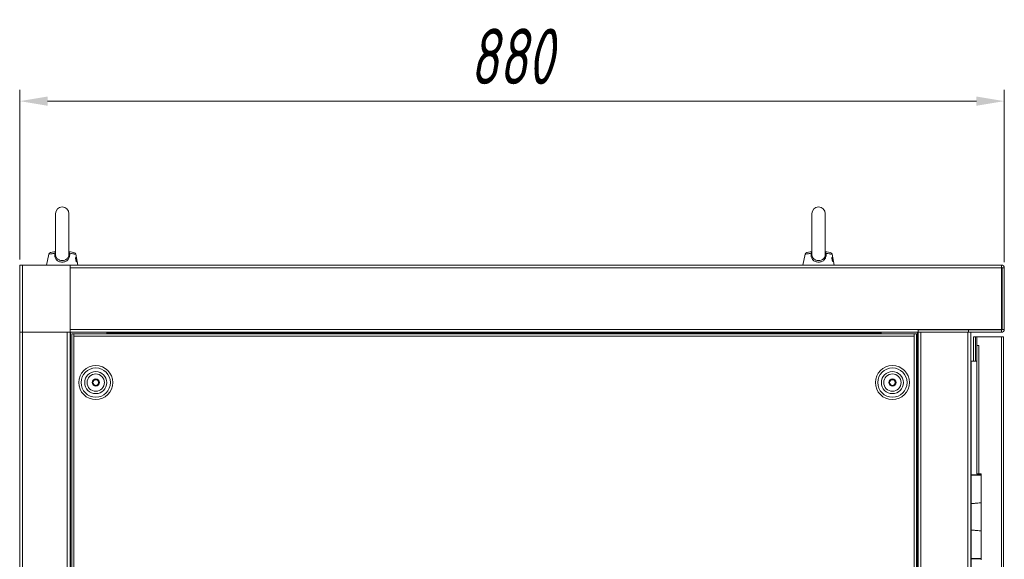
# Model space of a CAD drawing. Extents: x 4773 to 8448, y 27273 to 31291.
# Tile 82 of 99: x 7526 to 8406, y 29210 to 29692. Entities that reach past the tile are written whole.
import ezdxf

# ---------------------------------------------------------------- set-up
doc = ezdxf.new("R2010")
doc.units = 0
doc.header["$LTSCALE"] = 7.5
doc.header["$MEASUREMENT"] = 0
doc.layers.get('0').update_dxf_attribs({"linetype": 'CONTINUOUS', "lineweight": 18})
doc.layers.get('Defpoints').update_dxf_attribs({"linetype": 'CONTINUOUS'})
doc.layers.add('标注', color=4, linetype='CONTINUOUS', lineweight=18)
doc.styles.get("Standard").update_dxf_attribs({"font": 'gbenor.shx', "width": 0.8, "oblique": 10, "bigfont": 'bigfont.shx'})
doc.dimstyles.new('SFC-B', dxfattribs={"dimscale": 5, "dimtxt": 10, "dimasz": 5, "dimexe": 2, "dimexo": 1, "dimgap": 3, "dimtad": 1, "dimtoh": 1, "dimdsep": 46, "dimtxsty": 'Standard', "dimcen": -7, "dimclrd": 256, "dimclre": 256, "dimclrt": 256, "dimazin": 2, "dimtfac": 1, "dimtmove": 0, "dimatfit": 3, "dimfxl": 1, "dimtolj": 1, "dimlwd": -1, "dimlwe": -1, "dimarcsym": 0})

# ---------------------------------------------------------------- blocks, each defined once
blk = doc.blocks.new('*D174')
at = {"layer": 'Defpoints', "color": 0}
for p in [(8405.6, 29619.52), (7525.6, 29472.95), (8405.6, 29470.45)]:
    blk.add_point(p, dxfattribs=at)
at = {"layer": '标注'}
for p, q in [((7525.6, 29477.95), (7525.6, 29629.52)), ((8405.6, 29475.45), (8405.6, 29629.52)), ((7550.6, 29619.52), (8380.6, 29619.52))]:
    blk.add_line(p, q, dxfattribs=at)
for points in [[(7550.6, 29623.69), (7550.6, 29615.36), (7525.6, 29619.52)], [(8380.6, 29615.36), (8380.6, 29623.69), (8405.6, 29619.52)]]:
    blk.add_solid(points, dxfattribs=at)
at = {"layer": '标注', "insert": (7965.6, 29659.52), "char_height": 50, "attachment_point": 5}
blk.add_mtext('\\A1;880', dxfattribs=at)

msp = doc.modelspace()

# ---------------------------------------------------------------- linework, layer by layer
at = {"color": 7, "linetype": 'Continuous'}
for p, q in [((7557.6, 29482.498), (7557.6, 29518.952)), ((7569.6, 29482.493), (7569.6, 29518.952)), ((8233.6, 29482.498), (8233.6, 29518.952)), ((8245.6, 29482.493), (8245.6, 29518.952))]:
    msp.add_line(p, q, dxfattribs=at)
at = {"linetype": 'Continuous'}
for p, q in [((7551.534, 29482.624), (7549.6, 29472.952)), ((7557.008, 29483.476), (7551.534, 29482.624)), ((7554.563, 29483.096), (7551.534, 29482.624)), ((7557.6, 29485.026), (7553.131, 29484.198)), ((7556.133, 29483.34), (7554.563, 29483.096)), ((7557.6, 29482.498), (7557.6, 29482.498)), ((7574.069, 29484.198), (7569.6, 29485.026)), ((7575.666, 29482.624), (7570.192, 29483.476)), ((7573.204, 29483.008), (7570.192, 29483.476)), ((7575.666, 29482.624), (7577.6, 29472.952)), ((8227.534, 29482.624), (8225.6, 29472.952)), ((8233.008, 29483.476), (8227.534, 29482.624)), ((8229.276, 29482.895), (8228.321, 29482.747)), ((8233.6, 29485.026), (8229.131, 29484.198)), ((8230.563, 29483.096), (8229.276, 29482.895)), ((8232.133, 29483.34), (8230.563, 29483.096)), ((8233.6, 29482.498), (8233.6, 29482.498)), ((8250.069, 29484.198), (8245.6, 29485.026)), ((8251.666, 29482.624), (8246.192, 29483.476)), ((8249.204, 29483.008), (8247.029, 29483.346)), ((8251.666, 29482.624), (8253.6, 29472.952)), ((7525.6, 29472.952), (7525.6, 29412.952)), ((7525.6, 29472.952), (7525.6, 27372.952)), ((7525.6, 29472.952), (7570.6, 29472.952)), ((7525.6, 29472.952), (8403.095, 29472.952)), ((7528.1, 29472.952), (7528.1, 29412.952)), ((7528.1, 29472.952), (7528.1, 27372.952)), ((7570.6, 29472.952), (7570.6, 29412.952)), ((7570.6, 29472.952), (7570.6, 27372.952)), ((7575.384, 29479.769), (7575.624, 29479.818)), ((7575.384, 29479.769), (7575.446, 29479.782)), ((7575.634, 29478.593), (7575.384, 29479.769)), ((7575.446, 29479.782), (7575.451, 29479.783)), ((7575.451, 29479.783), (7575.506, 29479.794)), ((7575.506, 29479.794), (7575.512, 29479.795)), ((7575.512, 29479.795), (7575.565, 29479.806)), ((7575.565, 29479.806), (7575.57, 29479.807)), ((7575.57, 29479.807), (7575.624, 29479.818)), ((7575.709, 29478.244), (7575.634, 29478.593)), ((7575.893, 29477.375), (7575.709, 29478.244)), ((7575.724, 29478.97), (7575.918, 29478.044)), ((7575.865, 29479.057), (7575.907, 29478.92)), ((7575.876, 29479.018), (7575.894, 29478.961)), ((7575.876, 29479.018), (7575.894, 29478.961)), ((7575.967, 29477.028), (7575.893, 29477.375)), ((7575.918, 29478.044), (7575.976, 29477.769)), ((7575.983, 29478.181), (7575.964, 29478.24)), ((7576.215, 29475.857), (7575.967, 29477.028)), ((7575.976, 29477.769), (7576.12, 29477.085)), ((7576.12, 29477.085), (7576.177, 29476.811)), ((7576.127, 29479.92), (7576.187, 29479.931)), ((7576.127, 29479.92), (7576.187, 29479.931)), ((7576.142, 29478.144), (7576.167, 29478.059)), ((7576.177, 29476.811), (7576.371, 29475.888)), ((7576.187, 29479.931), (7576.383, 29478.951)), ((7576.187, 29479.931), (7576.354, 29479.097)), ((7576.223, 29477.425), (7576.199, 29477.499)), ((7576.371, 29475.888), (7576.215, 29475.857)), ((7576.258, 29475.865), (7576.215, 29475.857)), ((7576.282, 29478.937), (7576.252, 29479.133)), ((7576.293, 29475.873), (7576.258, 29475.865)), ((7576.267, 29479.036), (7576.26, 29479.081)), ((7576.297, 29475.873), (7576.293, 29475.873)), ((7576.334, 29475.881), (7576.297, 29475.873)), ((7576.506, 29478.162), (7576.319, 29479.09)), ((7576.939, 29476.003), (7576.319, 29479.09)), ((7576.454, 29478.683), (7576.32, 29479.351)), ((7576.454, 29478.683), (7576.32, 29479.351)), ((7576.371, 29475.888), (7576.334, 29475.881)), ((7576.354, 29479.097), (7576.423, 29478.752)), ((7576.354, 29479.097), (7576.383, 29478.951)), ((7576.383, 29478.951), (7576.972, 29476.009)), ((7576.394, 29477.282), (7576.414, 29477.215)), ((7576.423, 29478.752), (7576.493, 29478.403)), ((7576.432, 29478.398), (7576.46, 29478.225)), ((7576.45, 29476.683), (7576.432, 29476.742)), ((7576.493, 29478.403), (7576.667, 29477.531)), ((7576.561, 29477.887), (7576.506, 29478.162)), ((7576.541, 29477.166), (7576.513, 29477.363)), ((7576.568, 29476.285), (7576.549, 29476.349)), ((7576.699, 29477.201), (7576.561, 29477.887)), ((7576.667, 29477.531), (7576.737, 29477.184)), ((7576.793, 29475.974), (7576.667, 29475.948)), ((7576.765, 29475.968), (7576.667, 29475.948)), ((7576.67, 29476.84), (7576.72, 29476.494)), ((7576.754, 29476.928), (7576.699, 29477.201)), ((7576.72, 29476.494), (7576.735, 29476.391)), ((7576.737, 29477.184), (7576.888, 29476.427)), ((7576.855, 29476.42), (7576.754, 29476.928)), ((7576.793, 29475.974), (7576.765, 29475.968)), ((7576.939, 29476.003), (7576.855, 29476.42)), ((7576.888, 29476.427), (7576.972, 29476.009)), ((7576.972, 29476.009), (7576.939, 29476.003)), ((7576.972, 29476.009), (7576.939, 29476.003)), ((8251.384, 29479.769), (8251.624, 29479.818)), ((8251.384, 29479.769), (8251.446, 29479.782)), ((8251.634, 29478.593), (8251.384, 29479.769)), ((8251.446, 29479.782), (8251.451, 29479.783)), ((8251.451, 29479.783), (8251.506, 29479.794)), ((8251.506, 29479.794), (8251.512, 29479.795)), ((8251.512, 29479.795), (8251.565, 29479.806)), ((8251.565, 29479.806), (8251.57, 29479.807)), ((8251.57, 29479.807), (8251.624, 29479.818)), ((8251.709, 29478.244), (8251.634, 29478.593)), ((8251.893, 29477.375), (8251.709, 29478.244)), ((8251.724, 29478.97), (8251.918, 29478.044)), ((8251.865, 29479.057), (8251.907, 29478.92)), ((8251.876, 29479.018), (8251.894, 29478.961)), ((8251.876, 29479.018), (8251.894, 29478.961)), ((8251.967, 29477.028), (8251.893, 29477.375)), ((8251.918, 29478.044), (8251.976, 29477.769)), ((8251.983, 29478.181), (8251.964, 29478.24)), ((8252.215, 29475.857), (8251.967, 29477.028)), ((8251.976, 29477.769), (8252.12, 29477.085)), ((8252.12, 29477.085), (8252.177, 29476.811)), ((8252.127, 29479.92), (8252.187, 29479.931)), ((8252.127, 29479.92), (8252.147, 29479.924)), ((8252.142, 29478.144), (8252.167, 29478.059)), ((8252.147, 29479.924), (8252.163, 29479.927)), ((8252.163, 29479.927), (8252.187, 29479.931)), ((8252.177, 29476.811), (8252.371, 29475.888)), ((8252.187, 29479.931), (8252.383, 29478.951)), ((8252.187, 29479.931), (8252.354, 29479.097)), ((8252.223, 29477.425), (8252.199, 29477.499)), ((8252.371, 29475.888), (8252.215, 29475.857)), ((8252.258, 29475.865), (8252.215, 29475.857)), ((8252.282, 29478.937), (8252.252, 29479.133)), ((8252.293, 29475.873), (8252.258, 29475.865)), ((8252.267, 29479.036), (8252.26, 29479.081)), ((8252.297, 29475.873), (8252.293, 29475.873)), ((8252.334, 29475.881), (8252.297, 29475.873)), ((8252.506, 29478.162), (8252.319, 29479.09)), ((8252.939, 29476.003), (8252.319, 29479.09)), ((8252.454, 29478.683), (8252.32, 29479.351)), ((8252.454, 29478.683), (8252.32, 29479.351)), ((8252.371, 29475.888), (8252.334, 29475.881)), ((8252.354, 29479.097), (8252.423, 29478.752)), ((8252.354, 29479.097), (8252.383, 29478.951)), ((8252.383, 29478.951), (8252.972, 29476.009)), ((8252.394, 29477.282), (8252.414, 29477.215)), ((8252.423, 29478.752), (8252.493, 29478.403)), ((8252.432, 29478.398), (8252.46, 29478.225)), ((8252.45, 29476.683), (8252.432, 29476.742)), ((8252.493, 29478.403), (8252.667, 29477.531)), ((8252.561, 29477.887), (8252.506, 29478.162)), ((8252.541, 29477.166), (8252.513, 29477.363)), ((8252.568, 29476.285), (8252.549, 29476.349)), ((8252.699, 29477.201), (8252.561, 29477.887)), ((8252.667, 29477.531), (8252.737, 29477.184)), ((8252.793, 29475.974), (8252.667, 29475.948)), ((8252.703, 29475.955), (8252.667, 29475.948)), ((8252.67, 29476.84), (8252.72, 29476.494)), ((8252.754, 29476.928), (8252.699, 29477.201)), ((8252.735, 29475.962), (8252.703, 29475.955)), ((8252.72, 29476.494), (8252.735, 29476.391)), ((8252.765, 29475.968), (8252.735, 29475.962)), ((8252.737, 29477.184), (8252.888, 29476.427)), ((8252.855, 29476.42), (8252.754, 29476.928)), ((8252.793, 29475.974), (8252.765, 29475.968)), ((8252.939, 29476.003), (8252.855, 29476.42)), ((8252.888, 29476.427), (8252.972, 29476.009)), ((8252.972, 29476.009), (8252.939, 29476.003)), ((8252.972, 29476.009), (8252.939, 29476.003)), ((8403.09, 29470.952), (8403.09, 29472.952)), ((8403.09, 29470.452), (7570.6, 29470.452)), ((8403.09, 29470.808), (8403.091, 29470.953)), ((8403.09, 29470.808), (8403.091, 29470.952)), ((8403.09, 29470.452), (8403.09, 29470.808)), ((8403.09, 29415.452), (8403.09, 29470.452)), ((8403.6, 29470.452), (8403.6, 29415.452)), ((8405.6, 29470.452), (8403.6, 29470.452)), ((8405.6, 29470.452), (8405.6, 29415.452)), ((7525.6, 29412.952), (7570.6, 29412.952)), ((7525.6, 29412.952), (7568.1, 29412.952)), ((7568.1, 29412.952), (7568.1, 27432.952)), ((7568.1, 29412.952), (8403.1, 29412.952)), ((8403.09, 29415.452), (7570.6, 29415.452)), ((7571.1, 27432.952), (7571.1, 29412.952)), ((7572.1, 27434.452), (7572.1, 29411.452)), ((7572.1, 29411.452), (8327.1, 29411.452)), ((7574.1, 27434.452), (7574.1, 29411.452)), ((7603.6, 29412.952), (7603.6, 29411.452)), ((7603.6, 29412.452), (8295.6, 29412.452)), ((8295.6, 29412.952), (8295.6, 29411.452)), ((8325.1, 29411.452), (8325.1, 27434.452)), ((8327.1, 29411.452), (8327.1, 27434.452)), ((8328.1, 29412.952), (8328.1, 27432.952)), ((8328.6, 29412.952), (8328.6, 29415.452)), ((8373.6, 29414.952), (8328.6, 29414.952)), ((8328.6, 27432.952), (8328.6, 29412.952)), ((8331.1, 27432.952), (8331.1, 29412.952)), ((8373.1, 27432.952), (8373.1, 29412.952)), ((8373.6, 29412.952), (8373.6, 29414.952)), ((8403.1, 29414.952), (8373.6, 29414.952)), ((8375.6, 27432.952), (8375.6, 29412.952)), ((8403.1, 29412.952), (8403.1, 29414.952)), ((8405.6, 29415.452), (8403.6, 29415.452)), ((7574.1, 29409.452), (8325.1, 29409.452)), ((8377.95, 29386.952), (8377.95, 29408.952)), ((8377.95, 29408.952), (8380.95, 29408.952)), ((8379.95, 29386.952), (8379.95, 29408.952)), ((8380.95, 29286.452), (8380.95, 29408.952)), ((8404.95, 29408.952), (8380.95, 29408.952)), ((8380.95, 29400.952), (8382.95, 29400.952)), ((8382.95, 29286.452), (8382.95, 29400.952)), ((8402.95, 27436.952), (8402.95, 29408.952)), ((8404.95, 27436.952), (8404.95, 29408.952)), ((8375.6, 29386.952), (8380.95, 29386.952)), ((8376.1, 29285.452), (8376.1, 29386.952)), ((8380.95, 29286.452), (8384.95, 29286.452)), ((8384.95, 29286.452), (8384.95, 29209.452)), ((8384.95, 29285.152), (8375.6, 29285.152)), ((8375.9, 29285.452), (8375.9, 29259.975)), ((8375.9, 29285.452), (8384.95, 29285.452)), ((8383.27, 29260.557), (8375.876, 29259.974)), ((8384.95, 29260.385), (8375.95, 29259.675)), ((8375.95, 29259.675), (8375.6, 29259.675)), ((8375.95, 29259.675), (8375.95, 29236.229)), ((8375.6, 29236.229), (8375.95, 29236.229)), ((8375.876, 29235.93), (8383.27, 29235.346)), ((8375.9, 29235.928), (8375.9, 29210.452)), ((8375.95, 29236.229), (8384.95, 29235.518)), ((8375.6, 29210.752), (8384.95, 29210.752)), ((8384.95, 29210.452), (8375.9, 29210.452)), ((8376.1, 28735.452), (8376.1, 29210.452))]:
    msp.add_line(p, q, dxfattribs=at)
for points in [[(7574.755, 29482.766), (7574.316, 29482.834), (7573.204, 29483.008)], [(8250.755, 29482.766), (8250.316, 29482.834), (8249.204, 29483.008)]]:
    msp.add_lwpolyline(points, dxfattribs=at)
for centre, radius in [((7593.6, 29367.952), 15.243), ((7593.6, 29367.952), 13.121), ((7593.6, 29367.952), 9.879), ((7593.6, 29367.952), 7.757), ((8305.6, 29367.952), 15.243), ((8305.6, 29367.952), 13.121), ((8305.6, 29367.952), 9.879), ((8305.6, 29367.952), 7.757), ((7593.6, 29367.952), 3.25), ((7593.6, 29367.952), 3.2), ((7593.6, 29367.952), 2.8), ((7593.6, 29367.952), 2.5), ((8305.6, 29367.952), 3.25), ((8305.6, 29367.952), 3.2), ((8305.6, 29367.952), 2.8), ((8305.6, 29367.952), 2.5)]:
    msp.add_circle(centre, radius, dxfattribs=at)
at = {"color": 7, "linetype": 'Continuous'}
for centre in [(7563.6, 29518.952), (8239.6, 29518.952)]:
    msp.add_arc(centre, 6, 0, 180, dxfattribs=at)
at = {"linetype": 'Continuous'}
for centre, radius, start, end in [((7553.496, 29482.232), 2, 100.491477, 168.690058), ((7573.704, 29482.232), 2, 11.309942, 79.508523), ((8229.496, 29482.232), 2, 100.491477, 168.690058), ((8249.704, 29482.232), 2, 11.309942, 79.508523), ((7496.246, 29454.34), 83.367, 17.218698, 17.795298), ((7496.749, 29454.499), 82.839, 17.244652, 17.797126), ((7501.274, 29454.087), 78.498, 16.475082, 18.480861), ((7504.048, 29454.985), 75.583, 17.918835, 18.501686), ((7492.383, 29453.156), 87.408, 15.407429, 17.171193), ((7494.381, 29453.765), 85.319, 16.603283, 17.147666), ((7502.368, 29454.442), 77.348, 17.343385, 17.87304), ((7454.539, 29460.273), 123.165, 8.808081, 9.178515), ((7454.701, 29460.299), 123.001, 8.78326, 9.178881), ((7491.567, 29452.928), 88.254, 16.01898, 16.544768), ((7500.29, 29453.794), 79.525, 16.771641, 17.286274), ((7442.521, 29458.448), 135.321, 7.614186, 8.751021), ((7446.936, 29459.103), 130.858, 8.021113, 8.717633), ((7465.224, 29460.608), 112.622, 8.055788, 9.445234), ((7470.595, 29461.474), 107.182, 9.084807, 9.459646), ((7488.994, 29452.191), 90.931, 15.426337, 15.97372), ((7498.925, 29453.383), 80.951, 16.481588, 16.728222), ((7462.923, 29460.269), 114.948, 8.288443, 8.986802), ((7436.032, 29457.553), 141.871, 7.62524, 7.946136), ((7498.38, 29453.221), 81.519, 16.188334, 16.48198), ((7497.848, 29453.065), 82.073, 16.189669, 16.434825), ((7455.21, 29459.157), 122.74, 7.874639, 8.071311), ((7455.915, 29459.257), 122.028, 7.873792, 8.071552), ((8172.246, 29454.34), 83.367, 17.218698, 17.795298), ((8172.749, 29454.499), 82.839, 17.244652, 17.797126), ((8177.274, 29454.087), 78.498, 16.475082, 18.480861), ((8180.048, 29454.985), 75.583, 17.918835, 18.501686), ((8168.383, 29453.156), 87.408, 15.407429, 17.171193), ((8170.381, 29453.765), 85.319, 16.603283, 17.147666), ((8178.368, 29454.442), 77.348, 17.343385, 17.87304), ((8130.539, 29460.273), 123.165, 8.808081, 9.178515), ((8130.701, 29460.299), 123.001, 8.78326, 9.178881), ((8167.567, 29452.928), 88.254, 16.01898, 16.544768), ((8176.29, 29453.794), 79.525, 16.771641, 17.286274), ((8118.521, 29458.448), 135.321, 7.614186, 8.751021), ((8122.936, 29459.103), 130.858, 8.021113, 8.717633), ((8141.224, 29460.608), 112.622, 8.055788, 9.445234), ((8146.595, 29461.474), 107.182, 9.084807, 9.459646), ((8164.994, 29452.191), 90.931, 15.426337, 15.97372), ((8174.925, 29453.383), 80.951, 16.481588, 16.728222), ((8138.923, 29460.269), 114.948, 8.288443, 8.986802), ((8112.032, 29457.553), 141.871, 7.62524, 7.946136), ((8174.38, 29453.221), 81.519, 16.188334, 16.48198), ((8173.848, 29453.065), 82.073, 16.189669, 16.434825), ((8131.21, 29459.157), 122.74, 7.874639, 8.071311), ((8131.915, 29459.257), 122.028, 7.873792, 8.071552), ((8403.1, 29470.452), 2.5, 0, 90.229183), ((8403.1, 29470.452), 0.5, 0, 91.145877), ((8376.1, 29412.452), 0.5, 90, 180), ((8403.1, 29415.452), 2.5, 270, 0), ((8403.1, 29415.452), 0.5, 270, 0), ((8376.1, 29387.452), 0.5, 180, 270), ((8375.9, 29285.152), 0.3, 90, 180), ((8375.9, 29259.675), 0.3, 94.513988, 180), ((8375.9, 29236.229), 0.3, 180, 265.486012), ((8375.9, 29210.752), 0.3, 180, 270)]:
    msp.add_arc(centre, radius, start, end, dxfattribs=at)
for centre, major_axis, start_param, end_param in [((8383.294, 29260.258), (1.806, 0.143), 0.3971583, 1.5707963), ((8383.294, 29235.645), (1.806, -0.143), -1.5707963, -0.3972808)]:
    msp.add_ellipse(centre, major_axis=major_axis, ratio=0.165581, start_param=start_param, end_param=end_param, dxfattribs=at)
for points, knots in [([(7557.008, 29483.476), (7556.938, 29482.971), (7556.867, 29481.962), (7557.019, 29480.472), (7557.474, 29479.078), (7558.244, 29477.853), (7559.303, 29476.855), (7560.596, 29476.122), (7562.055, 29475.674), (7563.082, 29475.574), (7563.6, 29475.574)], [0, 0, 0, 0, 0.1289604, 0.2546487, 0.376598, 0.4963498, 0.6168953, 0.7408565, 0.8690137, 1, 1, 1, 1]), ([(7557.598, 29484.728), (7557.45, 29484.564), (7557.2, 29484.161), (7557.063, 29483.714), (7557.008, 29483.476)], [0, 0, 0, 0, 0.4747335, 1, 1, 1, 1]), ([(7557.008, 29483.476), (7557.132, 29483.47), (7557.302, 29483.467), (7557.503, 29483.484), (7557.581, 29483.498), (7557.612, 29483.509)], [0, 0, 0, 0, 0.6129193, 0.8374062, 1, 1, 1, 1]), ([(7557.6, 29482.498), (7557.6, 29482.11), (7557.661, 29481.346), (7557.982, 29480.259), (7558.536, 29479.299), (7559.298, 29478.505), (7560.226, 29477.889), (7561.642, 29477.297), (7562.817, 29477.127), (7563.6, 29477.127)], [0, 0, 0, 0, 0.1285184, 0.2526473, 0.373091, 0.4927256, 0.6145224, 0.7400909, 1, 1, 1, 1]), ([(7563.6, 29475.574), (7564.118, 29475.574), (7565.145, 29475.674), (7566.602, 29476.121), (7567.895, 29476.854), (7568.955, 29477.851), (7569.725, 29479.076), (7570.181, 29480.47), (7570.333, 29481.961), (7570.262, 29482.97), (7570.192, 29483.476)], [0, 0, 0, 0, 0.1309002, 0.2590122, 0.3829417, 0.5034651, 0.6232167, 0.7452058, 0.8709785, 1, 1, 1, 1]), ([(7563.6, 29477.127), (7564.383, 29477.127), (7565.556, 29477.297), (7566.972, 29477.888), (7567.899, 29478.503), (7568.661, 29479.296), (7569.217, 29480.255), (7569.538, 29481.342), (7569.6, 29482.105), (7569.6, 29482.493)], [0, 0, 0, 0, 0.2598289, 0.385385, 0.5071747, 0.6267996, 0.7472424, 0.8714116, 1, 1, 1, 1]), ([(7570.192, 29483.476), (7570.068, 29483.47), (7569.898, 29483.467), (7569.697, 29483.484), (7569.619, 29483.498), (7569.588, 29483.509)], [0, 0, 0, 0, 0.6129193, 0.8374061, 1, 1, 1, 1]), ([(7570.192, 29483.476), (7570.137, 29483.714), (7569.999, 29484.162), (7569.749, 29484.566), (7569.6, 29484.729)], [0, 0, 0, 0, 0.5252986, 1, 1, 1, 1]), ([(8233.008, 29483.476), (8232.938, 29482.971), (8232.867, 29481.962), (8233.019, 29480.472), (8233.474, 29479.078), (8234.244, 29477.853), (8235.303, 29476.855), (8236.596, 29476.122), (8238.055, 29475.674), (8239.082, 29475.574), (8239.6, 29475.574)], [0, 0, 0, 0, 0.1289604, 0.2546487, 0.376598, 0.4963498, 0.6168953, 0.7408565, 0.8690137, 1, 1, 1, 1]), ([(8233.598, 29484.728), (8233.45, 29484.564), (8233.2, 29484.161), (8233.063, 29483.714), (8233.008, 29483.476)], [0, 0, 0, 0, 0.4747335, 1, 1, 1, 1]), ([(8233.008, 29483.476), (8233.132, 29483.47), (8233.302, 29483.467), (8233.503, 29483.484), (8233.581, 29483.498), (8233.612, 29483.509)], [0, 0, 0, 0, 0.6129193, 0.8374062, 1, 1, 1, 1]), ([(8233.6, 29482.498), (8233.6, 29482.11), (8233.661, 29481.346), (8233.982, 29480.259), (8234.536, 29479.299), (8235.298, 29478.505), (8236.226, 29477.889), (8237.642, 29477.297), (8238.817, 29477.127), (8239.6, 29477.127)], [0, 0, 0, 0, 0.1285184, 0.2526473, 0.373091, 0.4927256, 0.6145224, 0.7400909, 1, 1, 1, 1]), ([(8239.6, 29475.574), (8240.118, 29475.574), (8241.145, 29475.674), (8242.602, 29476.121), (8243.895, 29476.854), (8244.955, 29477.851), (8245.725, 29479.076), (8246.181, 29480.47), (8246.333, 29481.961), (8246.262, 29482.97), (8246.192, 29483.476)], [0, 0, 0, 0, 0.1309002, 0.2590122, 0.3829417, 0.5034651, 0.6232167, 0.7452058, 0.8709785, 1, 1, 1, 1]), ([(8239.6, 29477.127), (8240.383, 29477.127), (8241.556, 29477.297), (8242.972, 29477.888), (8243.899, 29478.503), (8244.661, 29479.296), (8245.217, 29480.255), (8245.538, 29481.342), (8245.6, 29482.105), (8245.6, 29482.493)], [0, 0, 0, 0, 0.2598289, 0.385385, 0.5071747, 0.6267996, 0.7472424, 0.8714116, 1, 1, 1, 1]), ([(8246.192, 29483.476), (8246.068, 29483.47), (8245.898, 29483.467), (8245.697, 29483.484), (8245.619, 29483.498), (8245.588, 29483.509)], [0, 0, 0, 0, 0.6129193, 0.8374061, 1, 1, 1, 1]), ([(8246.192, 29483.476), (8246.137, 29483.714), (8245.999, 29484.162), (8245.749, 29484.566), (8245.6, 29484.729)], [0, 0, 0, 0, 0.5252986, 1, 1, 1, 1]), ([(8375.876, 29259.974), (8375.88, 29259.974), (8375.89, 29259.967), (8375.905, 29259.938), (8375.923, 29259.877), (8375.939, 29259.785), (8375.947, 29259.713), (8375.95, 29259.675)], [0, 0, 0, 0, 0.0362099, 0.0989419, 0.3152355, 0.630877, 1, 1, 1, 1]), ([(8375.95, 29236.229), (8375.947, 29236.19), (8375.939, 29236.119), (8375.923, 29236.026), (8375.905, 29235.965), (8375.89, 29235.937), (8375.88, 29235.93), (8375.876, 29235.93)], [0, 0, 0, 0, 0.3691321, 0.6847781, 0.9010622, 0.9637914, 1, 1, 1, 1])]:
    msp.add_open_spline(points, degree=3, knots=knots, dxfattribs=at)
for points in [[(7576.215, 29475.857), (7575.939, 29477.161), (7575.662, 29478.465), (7575.384, 29479.769)], [(7575.724, 29478.97), (7575.94, 29477.943), (7576.155, 29476.916), (7576.371, 29475.888)], [(8252.215, 29475.857), (8251.939, 29477.161), (8251.662, 29478.465), (8251.384, 29479.769)], [(8251.724, 29478.97), (8251.94, 29477.943), (8252.155, 29476.916), (8252.371, 29475.888)]]:
    msp.add_open_spline(points, degree=3, dxfattribs=at)

# ---------------------------------------------------------------- dimensions: what is measured, and where the dimension line sits
at = {"layer": '标注', "color": 7}
dim = msp.add_linear_dim(base=(8405.6, 29619.525), p1=(7525.6, 29472.952), p2=(8405.6, 29470.452), dimstyle='SFC-B', dxfattribs=at)
dim.commit()
dim.dimension.update_dxf_attribs({"geometry": '*D174', "text_midpoint": (7965.6, 29619.525), "dimtype": 160})

doc.saveas('drawing.dxf')
